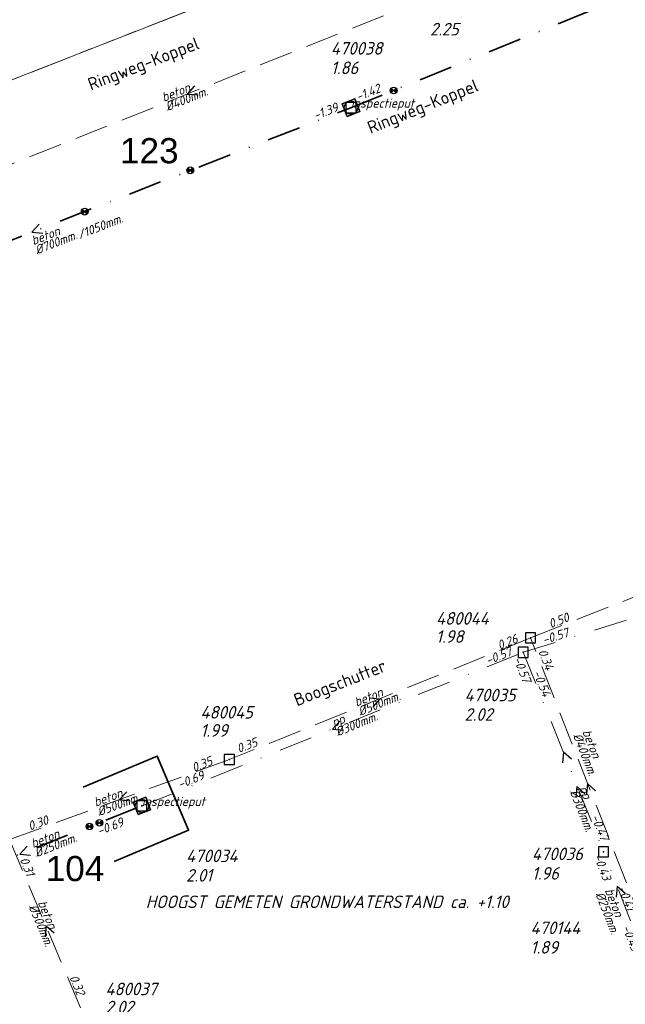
# Model space of a CAD drawing. Header units: metres. Extents: x 152202 to 157341, y 461610 to 468701.
# Tile 116 of 238: x 154897 to 154988, y 464130 to 464277. Entities that reach past the tile are written whole.
import ezdxf
from ezdxf.enums import TextEntityAlignment as Align
from ezdxf.lldxf.tags import DXFTag

# ---------------------------------------------------------------- set-up
doc = ezdxf.new("R2010")
doc.units = ezdxf.units.M
doc.header["$PDMODE"] = 64
doc.header["$PDSIZE"] = 1.5
for name, pattern in [('RI-GWA', [18.45, 6, -1.8, 1.75, -1.8, 1.75, -1.8, 1.75, -1.8]), ('RI-HWA', [7.4, 5, -2.4]), ('RI-VWA', [11, 5, -3, 0, -3])]:
    doc.linetypes.add(name, pattern=pattern)
doc.layers.get('0').update_dxf_attribs({"linetype": 'CONTINUOUS'})
doc.layers.get('DEFPOINTS').update_dxf_attribs({"linetype": 'CONTINUOUS'})
for name, color, linetype, lineweight in [('B-OI-RI-GWA_TRANSPORTLEIDING-G', 10, 'RI-GWA', 18), ('B-OI-RI-HWA-BOB-T18', 150, 'CONTINUOUS', 18), ('B-OI-RI-HWA-MATERIAAL-T18', 150, 'CONTINUOUS', 18), ('B-OI-RI-HWA-PUTDEKSELHOOGTE-T25', 150, 'CONTINUOUS', 25), ('B-OI-RI-HWA-PUTNUMMER-T25', 150, 'CONTINUOUS', 25), ('B-OI-RI-HWA_DIAMETER-T18', 150, 'CONTINUOUS', 18), ('B-OI-RI-HWA_RIOOLPUT-S', 150, 'CONTINUOUS', 25), ('B-OI-RI-HWA_TRANSPORTLEIDING-G', 150, 'RI-HWA', 18), ('B-OI-RI-PERSLEIDING-G', 210, 'RI-PERS', 18), ('B-OI-RI-STROOMRICHTING-S', 252, 'CONTINUOUS', 25), ('B-OI-RI-VWA-BOB-T18', 34, 'CONTINUOUS', 18), ('B-OI-RI-VWA-DIAMETER-T18', 34, 'CONTINUOUS', 18), ('B-OI-RI-VWA-MATERIAAL-T18', 34, 'CONTINUOUS', 18), ('B-OI-RI-VWA_PUTDEKSELHOOGTE-T25', 34, 'CONTINUOUS', 25), ('B-OI-RI-VWA_PUTNUMMER-T25', 34, 'CONTINUOUS', 25), ('B-OI-RI-VWA_RIOOLPUT-S', 34, 'CONTINUOUS', 25), ('B-OI-RI-VWA_TRANSPORTLEIDING-G', 34, 'RI-VWA', 18), ('B-RO-OG-TOPOGRAFIE-T18', 2, 'CONTINUOUS', 18), ('N-OI-RI-STROOMRICHTING-S', 252, 'CONTINUOUS', 25), ('N-OI-RI-T50', 130, 'CONTINUOUS', 50), ('N-OI-RI-VRIJVERVAL_HULPSTUK-S', 210, 'CONTINUOUS', 25), ('N-OI-RI-VWA-BOB-T18', 36, 'CONTINUOUS', 18), ('N-OI-RI-VWA-DIAMETER-HOOGTE-T18', 36, 'CONTINUOUS', 18), ('N-OI-RI-VWA-DIAMETER-T18', 36, 'CONTINUOUS', 18), ('N-OI-RI-VWA-MATERIAAL-T18', 36, 'CONTINUOUS', 18), ('N-OI-RI-VWA_PUTDEKSELHOOGTE-T25', 36, 'CONTINUOUS', 25), ('N-OI-RI-VWA_PUTNUMMER-T25', 36, 'CONTINUOUS', 25), ('N-OI-RI-VWA_RIOOLPUT-S', 36, 'CONTINUOUS', 25), ('N-OI-RI-VWA_TRANSPORTLEIDING-G', 36, 'RI-VWA', 35), ('N-OI-WH-T25', 2, 'CONTINUOUS', 25), ('N-RO-KG-GRENS_WERK-G', 7, 'XX-WERKGRENS', 35)]:
    doc.layers.add(name, color=color, linetype=linetype, lineweight=lineweight)
doc.styles.add('ARIAL', font='arial.ttf')
doc.styles.add('NLCS-ISO-M200-T18', font='NLCS-ISO.ttf', dxfattribs={"height": 360})
doc.styles.add('NLCS-ISO-M500-T18_CURSIEF', font='NLCS-ISO.ttf', dxfattribs={"oblique": 15, "height": 0.9})
doc.styles.add('NLCS-ISO-M750-T18_CURSIEF', font='NLCS-ISO.ttf', dxfattribs={"oblique": 15, "height": 1.35})
doc.styles.add('NLCS-ISO-M750-T25_CURSIEF', font='NLCS-ISO.ttf', dxfattribs={"oblique": 15, "height": 1.875})
tags = doc.linetypes.add('RI-PERS', pattern='A,7,-2,["P",Standard,S=1.8,R=0,X=-0.5,Y=-0.9],-2,7,-2,[102,NLCS.SHX,S=1,R=180,X=0,Y=0],-2', length=22).pattern_tags.tags
tags[6] = DXFTag(74, 10)
doc.linetypes.add('XX-WERKGRENS', pattern='A,0,[137,NLCS.SHX,S=0.1,R=0,X=-1.1,Y=-1.35],-6', length=6)

# ---------------------------------------------------------------- blocks, each defined once
blk = doc.blocks.new('ACMAP_ANN_TEMPLATE_vwa-diam')
at = {"style": 'NLCS-ISO-M750-T18_CURSIEF', "oblique": 15}
blk.add_attdef('vwa-diam', (0.3, -1.3), '', height=1.35, dxfattribs=at)
blk = doc.blocks.new('ACMAP_ANN_TEMPLATE_vwa-diam-hoogte')
at = {"style": 'NLCS-ISO-M750-T18_CURSIEF', "oblique": 15}
blk.add_attdef('vwa-diam-hoogte', (6.5, -1.3), '', height=1.35, dxfattribs=at)
blk = doc.blocks.new('ACMAP_ANN_TEMPLATE_vwa-materiaal')
at = {"style": 'NLCS-ISO-M750-T18_CURSIEF', "oblique": 15}
blk.add_attdef('vwa-mat', (0.3, 0.2), '', height=1.35, dxfattribs=at)
blk = doc.blocks.new('ACMAP_ANN_TEMPLATE_vwa-nap-l')
at = {"style": 'NLCS-ISO-M750-T18_CURSIEF', "oblique": 15}
blk.add_attdef('vwa-nap-l', (3.3, 0.2), '', height=1.35, dxfattribs=at)
blk = doc.blocks.new('ACMAP_ANN_TEMPLATE_vwa-nap-r')
at = {"style": 'NLCS-ISO-M750-T18_CURSIEF', "oblique": 15}
blk.add_attdef('vwa-nap-r', (-5.6, 0.2), '', height=1.35, dxfattribs=at)
blk = doc.blocks.new('ACMAP_ANN_TEMPLATE_type knoop')
at = {"layer": 'DEFPOINTS', "style": 'NLCS-ISO-M750-T18_CURSIEF', "oblique": 15}
blk.add_attdef('type_knoop', (0, 0), '', height=1.35, dxfattribs=at)
blk = doc.blocks.new('ACMAP_ANN_TEMPLATE_vwa-puth')
at = {"style": 'NLCS-ISO-M750-T25_CURSIEF', "oblique": 15}
blk.add_attdef('vwa-puth', (-3, 5), '', height=1.88, dxfattribs=at)
blk = doc.blocks.new('ACMAP_ANN_TEMPLATE_vwa-putnr')
at = {"style": 'NLCS-ISO-M750-T25_CURSIEF', "oblique": 15}
blk.add_attdef('vaw-putnr', (-3, 7.9), '', height=1.88, dxfattribs=at)
blk = doc.blocks.new('ACMAP_ANN_TEMPLATE_hwa-diam')
at = {"style": 'NLCS-ISO-M750-T18_CURSIEF', "oblique": 15}
blk.add_attdef('hwa-diam', (-3.7, -1.3), '', height=1.35, dxfattribs=at)
blk = doc.blocks.new('ACMAP_ANN_TEMPLATE_hwa-materiaal')
at = {"style": 'NLCS-ISO-M750-T18_CURSIEF', "oblique": 15}
blk.add_attdef('hwa-mat', (-3.7, 0.2), '', height=1.35, dxfattribs=at)
blk = doc.blocks.new('ACMAP_ANN_TEMPLATE_hwa-nap-l')
at = {"style": 'NLCS-ISO-M750-T18_CURSIEF', "oblique": 15}
blk.add_attdef('hwa-nap-l', (3.3, 0.2), '', height=1.35, dxfattribs=at)
blk = doc.blocks.new('ACMAP_ANN_TEMPLATE_hwa-nap-r')
at = {"style": 'NLCS-ISO-M750-T18_CURSIEF', "oblique": 15}
blk.add_attdef('hwa-nap-r', (-5.6, 0.2), '', height=1.35, dxfattribs=at)
blk = doc.blocks.new('ACMAP_ANN_TEMPLATE_hwa-puth')
at = {"color": 0, "linetype": 'ByBlock', "style": 'NLCS-ISO-M750-T25_CURSIEF', "oblique": 15}
blk.add_attdef('hwa-puth', (-9, -6.8), '', height=1.88, dxfattribs=at)
blk = doc.blocks.new('ACMAP_ANN_TEMPLATE_hwa-putnr')
at = {"color": 0, "linetype": 'ByBlock', "style": 'NLCS-ISO-M750-T25_CURSIEF', "oblique": 15}
blk.add_attdef('hwa-putnr', (-9, -4.1), '', height=1.88, dxfattribs=at)
blk = doc.blocks.new('SRI-HULP')
h = blk.add_hatch(color=256)
h.dxf.hatch_style = 1
h.paths.add_polyline_path([(-0.71, 0.71, 0.198912), (-1, 0, 0.198912), (-0.71, -0.71), (0, 0)])
h = blk.add_hatch(color=256)
h.dxf.hatch_style = 1
h.paths.add_polyline_path([(1, 0, 0.198912), (0.71, 0.71), (0, 0), (0.71, -0.71, 0.198912)])
for p, q in [((-0.71, 0.71), (0.71, -0.71)), ((-0.71, -0.71), (0.71, 0.71))]:
    blk.add_line(p, q)
blk.add_circle((0, 0), 1)
blk = doc.blocks.new('B-SRI-PUT_VWA-SO')
at = {"flags": 128}
blk.add_lwpolyline([(-2, 2), (2, 2), (2, -2), (-2, -2)], close=True, dxfattribs=at)
at = {"lineweight": -3, "flags": 128}
blk.add_lwpolyline([(2, -2), (2, 2), (-2, 2), (-2, -2)], close=True, dxfattribs=at)
at = {"lineweight": -3}
blk.add_circle((0, 0), 2, dxfattribs=at)

msp = doc.modelspace()

# ---------------------------------------------------------------- linework, layer by layer
at = {"layer": 'B-OI-RI-GWA_TRANSPORTLEIDING-G'}
msp.add_line((154882.1, 464262.7), (155118.4, 464355.3), dxfattribs=at)
at = {"layer": 'B-OI-RI-HWA_RIOOLPUT-S'}
for p in [(154973.61, 464185.09), (154928.71, 464166.97)]:
    msp.add_point(p, dxfattribs=at)
at = {"layer": 'B-OI-RI-HWA_TRANSPORTLEIDING-G'}
for p, q in [((154885.2, 464251.3), (154959.7, 464281)), ((154973.61, 464185.09), (155039.36, 464211.07)), ((154973.61, 464185.09), (154928.71, 464166.97)), ((154990.6, 464141.7), (154973.61, 464185.09)), ((154895.97, 464155.02), (154928.71, 464166.97)), ((154895.97, 464155.02), (154906.82, 464129.26))]:
    msp.add_line(p, q, dxfattribs=at)
at = {"layer": 'B-OI-RI-PERSLEIDING-G'}
msp.add_line((154882.1, 464262.7), (155118.4, 464355.3), dxfattribs=at)
at = {"layer": 'B-OI-RI-STROOMRICHTING-S'}
for points in [[(154923.52, 464267.35), (154922.45, 464266.15), (154924.05, 464266.01)], [(154949.56, 464176.16), (154951.16, 464176.03), (154950.09, 464174.82)], [(154945.16, 464172.7), (154944.1, 464171.49), (154945.7, 464171.36)], [(154979.71, 464167), (154978.5, 464168.07), (154978.37, 464166.47)], [(154983.3, 464162.32), (154982.1, 464163.4), (154981.96, 464161.79)], [(154913.45, 464162.17), (154912.34, 464160.99), (154913.94, 464160.81)], [(154981.71, 464161.85), (154980.51, 464162.92), (154980.37, 464161.32)], [(154987.69, 464146.97), (154986.49, 464148.05), (154986.35, 464146.45)], [(154902.62, 464141.09), (154901.4, 464142.14), (154901.29, 464140.53)]]:
    msp.add_lwpolyline(points, dxfattribs=at)
at = {"layer": 'B-OI-RI-VWA_RIOOLPUT-S'}
for p in [(154972.51, 464182.94), (154984.49, 464153.2)]:
    msp.add_point(p, dxfattribs=at)
at = {"layer": 'B-OI-RI-VWA_TRANSPORTLEIDING-G'}
for p, q in [((154972.51, 464182.94), (155008.056, 464194.01)), ((154915.68, 464160.04), (154972.51, 464182.94)), ((154972.51, 464182.94), (154984.49, 464153.2)), ((154988.5, 464142.9), (154984.49, 464153.2))]:
    msp.add_line(p, q, dxfattribs=at)
at = {"layer": 'N-OI-RI-STROOMRICHTING-S'}
for points in [[(154900.38, 464246.77), (154899.3, 464245.58), (154900.91, 464245.43)], [(154900.38, 464246.77), (154899.3, 464245.58), (154900.91, 464245.43)], [(154898.57, 464154.06), (154897.49, 464152.86), (154899.1, 464152.72)], [(154898.57, 464154.06), (154897.49, 464152.86), (154899.1, 464152.72)]]:
    msp.add_lwpolyline(points, dxfattribs=at)
at = {"layer": 'N-OI-RI-VWA_RIOOLPUT-S'}
for p in [(154946.84, 464264.12), (154915.68, 464160.04)]:
    msp.add_point(p, dxfattribs=at)
at = {"layer": 'N-OI-RI-VWA_TRANSPORTLEIDING-G'}
for p, q in [((154946.84, 464264.12), (155034.77, 464299.74)), ((154851.77, 464227.04), (154946.84, 464264.12)), ((154879.31, 464145.69), (154915.68, 464160.04))]:
    msp.add_line(p, q, dxfattribs=at)
at = {"layer": 'N-RO-KG-GRENS_WERK-G', "ltscale": 0.5, "flags": 128}
msp.add_lwpolyline([(154911.566, 464151.764), (154922.626, 464156.419), (154917.971, 464167.48), (154906.911, 464162.825)], dxfattribs=at)

# ---------------------------------------------------------------- block references
at = {"layer": 'B-OI-RI-HWA-BOB-T18'}
ref = msp.add_blockref('ACMAP_ANN_TEMPLATE_hwa-nap-l', (154973.61, 464185.09), dxfattribs=dict(at, rotation=21.56061542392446))
ref.add_attrib('hwa-nap-l', '0.50', (154976.606, 464186.489), dxfattribs={"layer": '0', "color": 0, "linetype": 'ByBlock', "height": 1.35, "rotation": 21.56062, "style": 'NLCS-ISO-M750-T18_CURSIEF', "oblique": 15})
ref = msp.add_blockref('ACMAP_ANN_TEMPLATE_hwa-nap-l', (154965.994, 464181.863), dxfattribs=dict(at, rotation=21.97720330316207))
ref.add_attrib('hwa-nap-l', '0.26', (154968.979, 464183.283), dxfattribs={"layer": '0', "color": 0, "linetype": 'ByBlock', "height": 1.35, "rotation": 21.9772, "style": 'NLCS-ISO-M750-T18_CURSIEF', "oblique": 15})
ref = msp.add_blockref('ACMAP_ANN_TEMPLATE_hwa-nap-r', (154976.566, 464177.803), dxfattribs=dict(at, rotation=291.3835661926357))
ref.add_attrib('hwa-nap-r', '0.34', (154974.711, 464183.091), dxfattribs={"layer": '0', "color": 0, "linetype": 'ByBlock', "height": 1.35, "rotation": 291.38357, "style": 'NLCS-ISO-M750-T18_CURSIEF', "oblique": 15})
ref = msp.add_blockref('ACMAP_ANN_TEMPLATE_hwa-nap-r', (154935.437, 464169.651), dxfattribs=dict(at, rotation=20.05192771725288))
ref.add_attrib('hwa-nap-r', '0.35', (154930.108, 464167.919), dxfattribs={"layer": '0', "color": 0, "linetype": 'ByBlock', "height": 1.35, "rotation": 20.05193, "style": 'NLCS-ISO-M750-T18_CURSIEF', "oblique": 15})
ref = msp.add_blockref('ACMAP_ANN_TEMPLATE_hwa-nap-r', (154928.71, 464166.97), dxfattribs=dict(at, rotation=21.97720330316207))
ref.add_attrib('hwa-nap-r', '0.35', (154923.442, 464165.06), dxfattribs={"layer": '0', "color": 0, "linetype": 'ByBlock', "height": 1.35, "rotation": 21.9772, "style": 'NLCS-ISO-M750-T18_CURSIEF', "oblique": 15})
ref = msp.add_blockref('ACMAP_ANN_TEMPLATE_hwa-nap-l', (154895.97, 464155.02), dxfattribs=dict(at, rotation=20.05192771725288))
ref.add_attrib('hwa-nap-l', '0.30', (154899.001, 464156.339), dxfattribs={"layer": '0', "color": 0, "linetype": 'ByBlock', "height": 1.35, "rotation": 20.05193, "style": 'NLCS-ISO-M750-T18_CURSIEF', "oblique": 15})
ref = msp.add_blockref('ACMAP_ANN_TEMPLATE_hwa-nap-l', (154895.97, 464155.02), dxfattribs=dict(at, rotation=292.8406143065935))
ref.add_attrib('hwa-nap-l', '0.31', (154897.435, 464152.056), dxfattribs={"layer": '0', "color": 0, "linetype": 'ByBlock', "height": 1.35, "rotation": 292.84061, "style": 'NLCS-ISO-M750-T18_CURSIEF', "oblique": 15})
ref = msp.add_blockref('ACMAP_ANN_TEMPLATE_hwa-nap-r', (154906.82, 464129.26), dxfattribs=dict(at, rotation=292.8406143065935))
ref.add_attrib('hwa-nap-r', '0.32', (154904.831, 464134.499), dxfattribs={"layer": '0', "color": 0, "linetype": 'ByBlock', "height": 1.35, "rotation": 292.84061, "style": 'NLCS-ISO-M750-T18_CURSIEF', "oblique": 15})
at = {"layer": 'B-OI-RI-HWA-MATERIAAL-T18'}
ref = msp.add_blockref('ACMAP_ANN_TEMPLATE_hwa-materiaal', (154922.45, 464266.15), dxfattribs=dict(at, rotation=21.73507960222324))
ref.add_attrib('hwa-mat', 'beton', (154918.939, 464264.966), dxfattribs={"layer": '0', "color": 0, "linetype": 'ByBlock', "height": 1.35, "rotation": 21.73508, "style": 'NLCS-ISO-M750-T18_CURSIEF', "oblique": 15})
ref = msp.add_blockref('ACMAP_ANN_TEMPLATE_hwa-materiaal', (154951.16, 464176.03), dxfattribs=dict(at, rotation=21.97720330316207))
ref.add_attrib('hwa-mat', 'beton', (154947.654, 464174.831), dxfattribs={"layer": '0', "color": 0, "linetype": 'ByBlock', "height": 1.35, "rotation": 21.9772, "style": 'NLCS-ISO-M750-T18_CURSIEF', "oblique": 15})
ref = msp.add_blockref('ACMAP_ANN_TEMPLATE_hwa-materiaal', (154982.45, 464167.598), dxfattribs=dict(at, rotation=291.3835661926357))
ref.add_attrib('hwa-mat', 'beton', (154981.287, 464171.116), dxfattribs={"layer": '0', "color": 0, "linetype": 'ByBlock', "height": 1.35, "rotation": 291.38357, "style": 'NLCS-ISO-M750-T18_CURSIEF', "oblique": 15})
ref = msp.add_blockref('ACMAP_ANN_TEMPLATE_hwa-materiaal', (154912.34, 464160.995), dxfattribs=dict(at, rotation=20.05192771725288))
ref.add_attrib('hwa-mat', 'beton', (154908.796, 464159.914), dxfattribs={"layer": '0', "color": 0, "linetype": 'ByBlock', "height": 1.35, "rotation": 20.05193, "style": 'NLCS-ISO-M750-T18_CURSIEF', "oblique": 15})
ref = msp.add_blockref('ACMAP_ANN_TEMPLATE_hwa-materiaal', (154901.395, 464142.14), dxfattribs=dict(at, rotation=292.8406143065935))
ref.add_attrib('hwa-mat', 'beton', (154900.143, 464145.628), dxfattribs={"layer": '0', "color": 0, "linetype": 'ByBlock', "height": 1.35, "rotation": 292.84061, "style": 'NLCS-ISO-M750-T18_CURSIEF', "oblique": 15})
at = {"layer": 'B-OI-RI-HWA-PUTDEKSELHOOGTE-T25'}
for p, values in [((154967.622, 464281.678), {'hwa-puth': '2.25'}), ((154968.509, 464191.156), {'hwa-puth': '1.98'}), ((154933.406, 464177.162), {'hwa-puth': '1.99'}), ((154919.243, 464135.927), {'hwa-puth': '2.02'})]:
    msp.add_blockref('ACMAP_ANN_TEMPLATE_hwa-puth', p, dxfattribs=at).add_auto_attribs(values)
at = {"layer": 'B-OI-RI-HWA-PUTNUMMER-T25'}
for p, values in [((154968.509, 464191.156), {'hwa-putnr': '480044'}), ((154933.406, 464177.162), {'hwa-putnr': '480045'}), ((154919.243, 464135.927), {'hwa-putnr': '480037'})]:
    msp.add_blockref('ACMAP_ANN_TEMPLATE_hwa-putnr', p, dxfattribs=at).add_auto_attribs(values)
at = {"layer": 'B-OI-RI-HWA_DIAMETER-T18'}
ref = msp.add_blockref('ACMAP_ANN_TEMPLATE_hwa-diam', (154922.45, 464266.15), dxfattribs=dict(at, rotation=21.73507960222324))
ref.add_attrib('hwa-diam', '%%c400mm.', (154919.494, 464263.572), dxfattribs={"layer": '0', "color": 0, "linetype": 'ByBlock', "height": 1.35, "rotation": 21.73508, "style": 'NLCS-ISO-M750-T18_CURSIEF', "oblique": 15})
ref = msp.add_blockref('ACMAP_ANN_TEMPLATE_hwa-diam', (154951.16, 464176.03), dxfattribs=dict(at, rotation=21.97720330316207))
ref.add_attrib('hwa-diam', '%%c500mm.', (154948.215, 464173.44), dxfattribs={"layer": '0', "color": 0, "linetype": 'ByBlock', "height": 1.35, "rotation": 21.9772, "style": 'NLCS-ISO-M750-T18_CURSIEF', "oblique": 15})
ref = msp.add_blockref('ACMAP_ANN_TEMPLATE_hwa-diam', (154982.45, 464167.598), dxfattribs=dict(at, rotation=291.3835661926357))
ref.add_attrib('hwa-diam', '%%c400mm.', (154979.89, 464170.569), dxfattribs={"layer": '0', "color": 0, "linetype": 'ByBlock', "height": 1.35, "rotation": 291.38357, "style": 'NLCS-ISO-M750-T18_CURSIEF', "oblique": 15})
ref = msp.add_blockref('ACMAP_ANN_TEMPLATE_hwa-diam', (154912.34, 464160.995), dxfattribs=dict(at, rotation=20.05192771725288))
ref.add_attrib('hwa-diam', '%%c500mm.', (154909.31, 464158.505), dxfattribs={"layer": '0', "color": 0, "linetype": 'ByBlock', "height": 1.35, "rotation": 20.05193, "style": 'NLCS-ISO-M750-T18_CURSIEF', "oblique": 15})
ref = msp.add_blockref('ACMAP_ANN_TEMPLATE_hwa-diam', (154901.395, 464142.14), dxfattribs=dict(at, rotation=292.8406143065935))
ref.add_attrib('hwa-diam', '%%c500mm.', (154898.761, 464145.045), dxfattribs={"layer": '0', "color": 0, "linetype": 'ByBlock', "height": 1.35, "rotation": 292.84061, "style": 'NLCS-ISO-M750-T18_CURSIEF', "oblique": 15})
at = {"layer": 'B-OI-RI-VWA-BOB-T18'}
ref = msp.add_blockref('ACMAP_ANN_TEMPLATE_vwa-nap-l', (154972.51, 464182.94), dxfattribs=dict(at, rotation=17.29802207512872))
ref.add_attrib('vwa-nap-l', '-0.57', (154975.601, 464184.112), dxfattribs={"layer": '0', "color": 0, "linetype": 'ByBlock', "height": 1.35, "rotation": 17.29802, "style": 'NLCS-ISO-M750-T18_CURSIEF', "oblique": 15})
ref = msp.add_blockref('ACMAP_ANN_TEMPLATE_vwa-nap-r', (154972.51, 464182.94), dxfattribs=dict(at, rotation=21.94727507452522))
ref.add_attrib('vwa-nap-r', '-0.57', (154967.241, 464181.032), dxfattribs={"layer": '0', "color": 0, "linetype": 'ByBlock', "height": 1.35, "rotation": 21.94728, "style": 'NLCS-ISO-M750-T18_CURSIEF', "oblique": 15})
ref = msp.add_blockref('ACMAP_ANN_TEMPLATE_vwa-nap-r', (154972.897, 464176.722), dxfattribs=dict(at, rotation=291.7693289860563))
ref.add_attrib('vwa-nap-r', '-0.57', (154971.005, 464181.997), dxfattribs={"layer": '0', "color": 0, "linetype": 'ByBlock', "height": 1.35, "rotation": 291.76933, "style": 'NLCS-ISO-M750-T18_CURSIEF', "oblique": 15})
ref = msp.add_blockref('ACMAP_ANN_TEMPLATE_vwa-nap-l', (154972.51, 464182.94), dxfattribs=dict(at, rotation=291.9407827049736))
ref.add_attrib('vwa-nap-l', '-0.54', (154973.929, 464179.954), dxfattribs={"layer": '0', "color": 0, "linetype": 'ByBlock', "height": 1.35, "rotation": 291.94078, "style": 'NLCS-ISO-M750-T18_CURSIEF', "oblique": 15})
ref = msp.add_blockref('ACMAP_ANN_TEMPLATE_vwa-nap-l', (154918.373, 464161.161), dxfattribs=dict(at, rotation=21.94727507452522))
ref.add_attrib('vwa-nap-l', '-0.69', (154921.359, 464162.58), dxfattribs={"layer": '0', "color": 0, "linetype": 'ByBlock', "height": 1.35, "rotation": 21.94728, "style": 'NLCS-ISO-M750-T18_CURSIEF', "oblique": 15})
ref = msp.add_blockref('ACMAP_ANN_TEMPLATE_vwa-nap-r', (154984.49, 464153.2), dxfattribs=dict(at, rotation=291.9407827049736))
ref.add_attrib('vwa-nap-r', '-0.47', (154982.583, 464158.469), dxfattribs={"layer": '0', "color": 0, "linetype": 'ByBlock', "height": 1.35, "rotation": 291.94078, "style": 'NLCS-ISO-M750-T18_CURSIEF', "oblique": 15})
ref = msp.add_blockref('ACMAP_ANN_TEMPLATE_vwa-nap-r', (154984.809, 464147.26), dxfattribs=dict(at, rotation=291.2719776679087))
ref.add_attrib('vwa-nap-r', '-0.43', (154982.963, 464152.551), dxfattribs={"layer": '0', "color": 0, "linetype": 'ByBlock', "height": 1.35, "rotation": 291.27198, "style": 'NLCS-ISO-M750-T18_CURSIEF', "oblique": 15})
ref = msp.add_blockref('ACMAP_ANN_TEMPLATE_vwa-nap-l', (154985.221, 464150.798), dxfattribs=dict(at, rotation=291.2719776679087))
ref.add_attrib('vwa-nap-l', '-0.41', (154986.604, 464147.795), dxfattribs={"layer": '0', "color": 0, "linetype": 'ByBlock', "height": 1.35, "rotation": 291.27198, "style": 'NLCS-ISO-M750-T18_CURSIEF', "oblique": 15})
ref = msp.add_blockref('ACMAP_ANN_TEMPLATE_vwa-nap-r', (154989.088, 464136.708), dxfattribs=dict(at, rotation=291.5695460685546))
ref.add_attrib('vwa-nap-r', '-0.43', (154987.215, 464141.989), dxfattribs={"layer": '0', "color": 0, "linetype": 'ByBlock', "height": 1.35, "rotation": 291.56955, "style": 'NLCS-ISO-M750-T18_CURSIEF', "oblique": 15})
at = {"layer": 'B-OI-RI-VWA-DIAMETER-T18'}
ref = msp.add_blockref('ACMAP_ANN_TEMPLATE_vwa-diam', (154944.095, 464171.49), dxfattribs=dict(at, rotation=21.94727507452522))
ref.add_attrib('vwa-diam', '%%c300mm.', (154944.859, 464170.396), dxfattribs={"layer": '0', "color": 0, "linetype": 'ByBlock', "height": 1.35, "rotation": 21.94728, "style": 'NLCS-ISO-M750-T18_CURSIEF', "oblique": 15})
ref = msp.add_blockref('ACMAP_ANN_TEMPLATE_vwa-diam', (154980.505, 464162.92), dxfattribs=dict(at, rotation=291.7693289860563))
ref.add_attrib('vwa-diam', '%%c300mm.', (154979.409, 464162.159), dxfattribs={"layer": '0', "color": 0, "linetype": 'ByBlock', "height": 1.35, "rotation": 291.76933, "style": 'NLCS-ISO-M750-T18_CURSIEF', "oblique": 15})
ref = msp.add_blockref('ACMAP_ANN_TEMPLATE_vwa-diam', (154984.341, 464147.673), dxfattribs=dict(at, rotation=291.2719776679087))
ref.add_attrib('vwa-diam', '%%c250mm.', (154983.238, 464146.922), dxfattribs={"layer": '0', "color": 0, "linetype": 'ByBlock', "height": 1.35, "rotation": 291.27198, "style": 'NLCS-ISO-M750-T18_CURSIEF', "oblique": 15})
at = {"layer": 'B-OI-RI-VWA-MATERIAAL-T18'}
ref = msp.add_blockref('ACMAP_ANN_TEMPLATE_vwa-materiaal', (154944.095, 464171.49), dxfattribs=dict(at, rotation=21.94727507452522))
ref.add_attrib('vwa-mat', 'pp', (154944.299, 464171.788), dxfattribs={"layer": '0', "color": 0, "linetype": 'ByBlock', "height": 1.35, "rotation": 21.94728, "style": 'NLCS-ISO-M750-T18_CURSIEF', "oblique": 15})
ref = msp.add_blockref('ACMAP_ANN_TEMPLATE_vwa-materiaal', (154980.505, 464162.92), dxfattribs=dict(at, rotation=291.7693289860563))
ref.add_attrib('vwa-mat', 'pp', (154980.802, 464162.716), dxfattribs={"layer": '0', "color": 0, "linetype": 'ByBlock', "height": 1.35, "rotation": 291.76933, "style": 'NLCS-ISO-M750-T18_CURSIEF', "oblique": 15})
ref = msp.add_blockref('ACMAP_ANN_TEMPLATE_vwa-materiaal', (154984.341, 464147.673), dxfattribs=dict(at, rotation=291.2719776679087))
ref.add_attrib('vwa-mat', 'beton', (154984.636, 464147.466), dxfattribs={"layer": '0', "color": 0, "linetype": 'ByBlock', "height": 1.35, "rotation": 291.27198, "style": 'NLCS-ISO-M750-T18_CURSIEF', "oblique": 15})
at = {"layer": 'B-OI-RI-VWA_PUTDEKSELHOOGTE-T25'}
ref = msp.add_blockref('ACMAP_ANN_TEMPLATE_vwa-puth', (154966.761, 464167.734), dxfattribs=at)
ref.add_attrib('vwa-puth', '2.02', (154963.761, 464172.734), dxfattribs={"layer": '0', "color": 0, "linetype": 'ByBlock', "height": 1.875, "style": 'NLCS-ISO-M750-T25_CURSIEF', "oblique": 15})
ref = msp.add_blockref('ACMAP_ANN_TEMPLATE_vwa-puth', (154976.798, 464144.06), dxfattribs=at)
ref.add_attrib('vwa-puth', '1.96', (154973.798, 464149.06), dxfattribs={"layer": '0', "color": 0, "linetype": 'ByBlock', "height": 1.875, "style": 'NLCS-ISO-M750-T25_CURSIEF', "oblique": 15})
ref = msp.add_blockref('ACMAP_ANN_TEMPLATE_vwa-puth', (154976.598, 464133.032), dxfattribs=at)
ref.add_attrib('vwa-puth', '1.89', (154973.598, 464138.032), dxfattribs={"layer": '0', "color": 0, "linetype": 'ByBlock', "height": 1.875, "style": 'NLCS-ISO-M750-T25_CURSIEF', "oblique": 15})
at = {"layer": 'B-OI-RI-VWA_PUTNUMMER-T25'}
ref = msp.add_blockref('ACMAP_ANN_TEMPLATE_vwa-putnr', (154966.761, 464167.734), dxfattribs=at)
ref.add_attrib('vaw-putnr', '470035', (154963.761, 464175.634), dxfattribs={"layer": '0', "color": 0, "linetype": 'ByBlock', "height": 1.875, "style": 'NLCS-ISO-M750-T25_CURSIEF', "oblique": 15})
ref = msp.add_blockref('ACMAP_ANN_TEMPLATE_vwa-putnr', (154976.798, 464144.06), dxfattribs=at)
ref.add_attrib('vaw-putnr', '470036', (154973.798, 464151.96), dxfattribs={"layer": '0', "color": 0, "linetype": 'ByBlock', "height": 1.875, "style": 'NLCS-ISO-M750-T25_CURSIEF', "oblique": 15})
ref = msp.add_blockref('ACMAP_ANN_TEMPLATE_vwa-putnr', (154976.598, 464133.032), dxfattribs=at)
ref.add_attrib('vaw-putnr', '470144', (154973.598, 464140.932), dxfattribs={"layer": '0', "color": 0, "linetype": 'ByBlock', "height": 1.875, "style": 'NLCS-ISO-M750-T25_CURSIEF', "oblique": 15})
at = {"layer": 'DEFPOINTS'}
for p in [(154946.84, 464264.12), (154915.68, 464160.04)]:
    msp.add_blockref('ACMAP_ANN_TEMPLATE_type knoop', p, dxfattribs=at).add_auto_attribs({'type_knoop': 'inspectieput'})
at = {"layer": 'N-OI-RI-VRIJVERVAL_HULPSTUK-S', "xscale": 0.5, "yscale": 0.5, "zscale": 0.5}
for p in [(154953.203, 464266.688), (154922.891, 464254.781), (154907.156, 464248.625), (154909.344, 464157.531), (154907.875, 464156.969)]:
    msp.add_blockref('SRI-HULP', p, dxfattribs=at)
at = {"layer": 'N-OI-RI-VWA-BOB-T18'}
for name, p, rotation, values in [('ACMAP_ANN_TEMPLATE_vwa-nap-l', (154944.911, 464263.629), 22.05262153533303, {'vwa-nap-l': '-1.42'}), ('ACMAP_ANN_TEMPLATE_vwa-nap-r', (154946.84, 464264.12), 21.30719598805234, {'vwa-nap-r': '-1.39'}), ('ACMAP_ANN_TEMPLATE_vwa-nap-r', (154914.614, 464157.49), 21.53200837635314, {'vwa-nap-r': '-0.69'})]:
    msp.add_blockref(name, p, dxfattribs=dict(at, rotation=rotation)).add_auto_attribs(values)
at = {"layer": 'N-OI-RI-VWA-DIAMETER-HOOGTE-T18', "rotation": 21.30719598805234}
msp.add_blockref('ACMAP_ANN_TEMPLATE_vwa-diam-hoogte', (154899.892, 464243.37), dxfattribs=at).add_auto_attribs({'vwa-diam-hoogte': '/1050mm.'})
at = {"layer": 'N-OI-RI-VWA-DIAMETER-T18'}
for p, rotation, values in [((154899.305, 464243.319), 21.30719598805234, {'vwa-diam': '%%c700mm.'}), ((154899.237, 464153.462), 21.53200837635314, {'vwa-diam': '%%c250mm.'})]:
    msp.add_blockref('ACMAP_ANN_TEMPLATE_vwa-diam', p, dxfattribs=dict(at, rotation=rotation)).add_auto_attribs(values)
at = {"layer": 'N-OI-RI-VWA-MATERIAAL-T18'}
for p, rotation in [((154899.305, 464243.319), 21.30719598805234), ((154899.237, 464153.462), 21.53200837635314)]:
    msp.add_blockref('ACMAP_ANN_TEMPLATE_vwa-materiaal', p, dxfattribs=dict(at, rotation=rotation)).add_auto_attribs({'vwa-mat': 'beton'})
at = {"layer": 'N-OI-RI-VWA_PUTDEKSELHOOGTE-T25'}
for p, values in [((154946.84, 464264.12), {'vwa-puth': '1.86'}), ((154925.266, 464143.764), {'vwa-puth': '2.01'})]:
    msp.add_blockref('ACMAP_ANN_TEMPLATE_vwa-puth', p, dxfattribs=at).add_auto_attribs(values)
at = {"layer": 'N-OI-RI-VWA_PUTNUMMER-T25'}
for p, values in [((154946.84, 464264.12), {'vaw-putnr': '470038'}), ((154925.266, 464143.764), {'vaw-putnr': '470034'})]:
    msp.add_blockref('ACMAP_ANN_TEMPLATE_vwa-putnr', p, dxfattribs=at).add_auto_attribs(values)
at = {"layer": 'N-OI-RI-VWA_RIOOLPUT-S', "xscale": 0.5, "yscale": 0.5, "zscale": 0.5, "rotation": 111.3684369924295}
for p in [(154946.84, 464264.12), (154915.68, 464160.04)]:
    msp.add_blockref('B-SRI-PUT_VWA-SO', p, dxfattribs=at)

# ---------------------------------------------------------------- texts
at = {"layer": 'B-RO-OG-TOPOGRAFIE-T18', "style": 'NLCS-ISO-M200-T18'}
for s, rotation, p in [('Ringweg-Koppel', 21.2, (154916.02, 464270.421)), ('Ringweg-Koppel', 21.9, (154957.645, 464264.062)), ('Boogschutter', 21.6, (154945.293, 464178.154))]:
    msp.add_text(s, height=1.875, rotation=rotation, dxfattribs=at).set_placement(p, align=Align.MIDDLE)
at = {"layer": 'N-OI-RI-T50', "style": 'ARIAL'}
for s, p in [('123', (154912.417, 464255.832)), ('104', (154901.344, 464148.834))]:
    msp.add_text(s, height=3.75, dxfattribs=at).set_placement(p)
at = {"layer": 'N-OI-WH-T25', "style": 'NLCS-ISO-M500-T18_CURSIEF', "oblique": 15}
msp.add_text('HOOGST GEMETEN GRONDWATERSTAND ca. +1.10', height=1.875, dxfattribs=at).set_placement((154943.297, 464144.257), align=Align.BOTTOM_CENTER)

doc.saveas('drawing.dxf')
